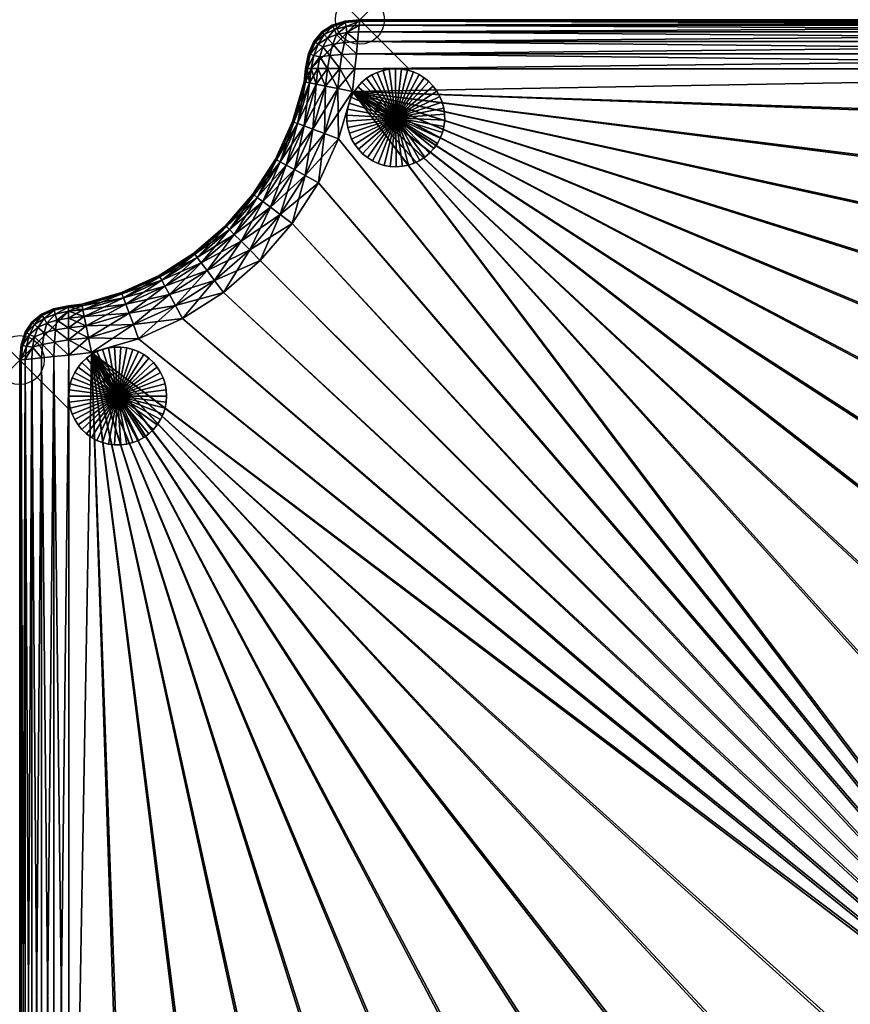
# Model space of a CAD drawing. Header units: inches. Extents: x -6.9 to 27, y -33.9 to 0.
# Tile 2 of 3: x -6.9 to 10, y -20.1 to 0. Entities that reach past the tile are written whole.
import ezdxf

# ---------------------------------------------------------------- set-up
doc = ezdxf.new("R2010")
doc.units = ezdxf.units.IN
doc.header["$MEASUREMENT"] = 0
doc.header["$PDMODE"] = 35
doc.header["$PDSIZE"] = 1
for name, color, linetype in [('A-FURN-3-NODE', 7, 'Continuous'), ('A-FURN-3-ST', 151, 'Continuous'), ('A-FURN-3-ST-LG', 252, 'Continuous')]:
    doc.layers.add(name, color=color, linetype=linetype)

msp = doc.modelspace()

# ---------------------------------------------------------------- linework, layer by layer
at = {"layer": 'A-FURN-3-NODE'}
for p in [(0, 0), (-6.943, -6.943)]:
    msp.add_point(p, dxfattribs=at)

# ---------------------------------------------------------------- meshes
at = {"layer": 'A-FURN-3-ST'}
mesh = msp.add_polyface(dxfattribs=at)
corners = [(25.963, -1, 15.326), (-0.102, -1, 15.326), (-0.152, -1.465, 15.326), (16.377, -23.269, 15.326), (-0.436, -2.429, 15.326), (-0.845, -3.325, 15.326), (-1.379, -4.158, 15.326), (-2.032, -4.912, 15.326), (-2.786, -5.564, 15.326), (-3.618, -6.098, 15.326), (-4.515, -6.507, 15.326), (-5.478, -6.791, 15.326), (-0.152, -1.465, 1.458), (-0.102, -1, 1.458), (25.963, -1, 1.458), (-0.436, -2.429, 1.458), (16.326, -23.32, 1.458), (-0.845, -3.325, 1.458), (-1.379, -4.158, 1.458), (-2.032, -4.912, 1.458), (-2.786, -5.564, 1.458), (-3.618, -6.098, 1.458), (-4.515, -6.507, 1.458), (-5.478, -6.791, 1.458), (-0.071, -0.694, 15.298), (-0.365, -0.707, 15.266), (-0.045, -0.444, 15.215), (-0.316, -0.462, 15.187), (-0.026, -0.25, 15.076), (-0.263, -0.264, 15.062), (0, 0, 14.326), (-0.309, -0.028, 14.326), (-0.298, -0.06, 14.617), (-0.003, -0.028, 14.631), (-0.283, -0.139, 14.863), (-0.011, -0.111, 14.881), (0, 0, 2.458), (-0.003, -0.028, 2.152), (-0.298, -0.06, 2.166), (-0.309, -0.028, 2.458), (-0.011, -0.111, 1.902), (-0.283, -0.139, 1.921), (-0.026, -0.25, 1.708), (-0.263, -0.264, 1.722), (-0.365, -0.707, 1.518), (-0.071, -0.694, 1.486), (-0.316, -0.462, 1.597), (-0.045, -0.444, 1.569), (25.975, -0.694, 15.298), (25.984, -0.444, 15.215), (25.991, -0.25, 15.076), (25.975, -0.694, 1.486), (25.984, -0.444, 1.569)]
mesh.append_faces([[corners[k] for k in face] for face in [(3, 2, 4), (3, 4, 5), (3, 5, 6), (3, 6, 7), (3, 7, 8), (3, 8, 9), (3, 9, 10), (3, 10, 11)]], dxfattribs={"vtx0": -1, "vtx2": -1})
mesh.append_faces([[corners[k] for k in face] for face in [(15, 12, 16), (17, 15, 16), (18, 17, 16), (19, 18, 16), (20, 19, 16), (21, 20, 16), (22, 21, 16), (23, 22, 16)]], dxfattribs={"vtx1": -1, "vtx2": -1})
mesh.append_faces([[corners[k] for k in face] for face in [(0, 1, 2), (12, 13, 14), (1, 24, 25), (24, 26, 27), (26, 28, 29), (30, 31, 32), (32, 33, 30), (33, 32, 34), (34, 35, 33), (35, 34, 29), (29, 28, 35), (36, 37, 38), (38, 39, 36), (37, 40, 41), (41, 38, 37), (40, 42, 43), (43, 41, 40), (44, 45, 13), (46, 47, 45), (43, 42, 47), (48, 24, 1), (49, 26, 24), (50, 28, 26), (30, 36, 39), (39, 31, 30), (14, 13, 45), (51, 45, 47), (52, 47, 42)]], dxfattribs={"vtx2": -1})
mesh = msp.add_polyface(dxfattribs=at)
corners = [(25.918, -2.337, 15.326), (25.963, -1, 15.326), (-0.152, -1.465, 15.326), (25.666, -4.684, 15.326), (25.249, -6.997, 15.326), (24.67, -9.267, 15.326), (23.933, -11.486, 15.326), (23.041, -13.647, 15.326), (21.998, -15.739, 15.326), (20.806, -17.756, 15.326), (19.47, -19.689, 15.326), (26, 0, 14.326), (26, 0, 2.458), (0, 0, 2.458), (0, 0, 14.326), (-0.152, -1.465, 1.458), (25.963, -1, 1.458), (25.913, -2.409, 1.458), (25.656, -4.755, 1.458), (25.234, -7.066, 1.458), (24.65, -9.335, 1.458), (23.908, -11.553, 1.458), (23.012, -13.711, 1.458), (21.964, -15.802, 1.458), (20.767, -17.816, 1.458), (19.427, -19.746, 1.458), (23.314, -13.783, 15.298), (24.216, -11.603, 15.298), (23.538, -13.895, 15.215), (24.447, -11.699, 15.215), (23.712, -13.982, 15.076), (-0.102, -1, 15.326), (25.975, -0.694, 15.298), (-0.071, -0.694, 15.298), (25.984, -0.444, 15.215), (-0.045, -0.444, 15.215), (25.991, -0.25, 15.076), (-0.003, -0.028, 14.631), (25.999, -0.028, 14.631), (-0.011, -0.111, 14.881), (25.996, -0.111, 14.881), (-0.026, -0.25, 15.076), (25.999, -0.028, 2.152), (-0.003, -0.028, 2.152), (25.996, -0.111, 1.902), (-0.011, -0.111, 1.902), (25.991, -0.25, 1.708), (-0.026, -0.25, 1.708), (-0.071, -0.694, 1.486), (25.975, -0.694, 1.486), (-0.045, -0.444, 1.569), (25.984, -0.444, 1.569), (24.198, -11.649, 1.486), (23.294, -13.828, 1.486), (24.436, -11.728, 1.569), (23.525, -13.924, 1.569)]
mesh.append_faces([[corners[k] for k in face] for face in [(15, 16, 17), (15, 17, 18), (15, 18, 19), (15, 19, 20), (15, 20, 21), (15, 21, 22), (15, 22, 23), (15, 23, 24), (15, 24, 25)]], dxfattribs={"vtx0": -1, "vtx2": -1})
mesh.append_faces([[corners[k] for k in face] for face in [(0, 1, 2), (3, 0, 2), (4, 3, 2), (5, 4, 2), (6, 5, 2), (7, 6, 2), (8, 7, 2), (9, 8, 2), (10, 9, 2)]], dxfattribs={"vtx1": -1, "vtx2": -1})
mesh.append_faces([[corners[k] for k in face] for face in [(11, 12, 13), (13, 14, 11), (6, 7, 26), (26, 27, 6), (27, 26, 28), (29, 28, 30), (31, 1, 32), (33, 32, 34), (35, 34, 36), (11, 14, 37), (37, 38, 11), (38, 37, 39), (39, 40, 38), (40, 39, 41), (41, 36, 40), (13, 12, 42), (42, 43, 13), (43, 42, 44), (44, 45, 43), (45, 44, 46), (46, 47, 45), (48, 49, 16), (50, 51, 49), (47, 46, 51), (22, 21, 52), (52, 53, 22), (54, 55, 53)]], dxfattribs={"vtx2": -1})
mesh = msp.add_polyface(dxfattribs=at)
corners = [(-0.661, -0.997, 15.215), (-0.614, -0.729, 15.187), (-0.817, -0.761, 15.062), (-0.753, -0.553, 15.02), (-0.567, -0.11, 14.326), (-0.777, -0.249, 14.326), (-0.764, -0.262, 14.562), (-0.764, -0.262, 2.222), (-0.777, -0.249, 2.458), (-0.567, -0.11, 2.458), (-1.107, -0.994, 14.326), (-1.079, -0.994, 14.631), (-1.016, -0.704, 14.617), (-1.047, -0.69, 14.326), (-0.911, -0.46, 14.594), (-0.937, -0.442, 14.326), (-0.939, -0.728, 14.863), (-0.849, -0.498, 14.826), (-0.727, -0.304, 14.77), (-0.996, -0.995, 14.881), (-0.664, -0.374, 14.951), (-1.107, -0.994, 2.458), (-1.047, -0.69, 2.458), (-1.016, -0.704, 2.166), (-1.079, -0.994, 2.152), (-0.939, -0.728, 1.921), (-0.996, -0.995, 1.902), (-0.817, -0.761, 1.722), (-0.937, -0.442, 2.458), (-0.911, -0.46, 2.189), (-0.849, -0.498, 1.958), (-0.753, -0.553, 1.763), (-0.727, -0.304, 2.013), (-0.664, -0.374, 1.833), (-0.614, -0.729, 1.597), (-0.661, -0.997, 1.569)]
mesh.append_faces([[corners[k] for k in face] for face in [(0, 1, 2), (3, 2, 1), (4, 5, 6), (7, 8, 9), (10, 11, 12), (12, 13, 10), (13, 12, 14), (14, 15, 13), (15, 14, 6), (6, 5, 15), (16, 12, 11), (12, 16, 17), (17, 14, 12), (14, 17, 18), (18, 6, 14), (2, 16, 19), (16, 2, 3), (3, 17, 16), (17, 3, 20), (20, 18, 17), (21, 22, 23), (23, 24, 21), (24, 23, 25), (26, 25, 27), (22, 28, 29), (29, 23, 22), (23, 29, 30), (30, 25, 23), (25, 30, 31), (31, 27, 25), (28, 8, 7), (7, 29, 28), (29, 7, 32), (32, 30, 29), (30, 32, 33), (33, 31, 30), (27, 34, 35), (34, 27, 31), (8, 5, 4), (21, 10, 13), (13, 22, 21), (22, 13, 15), (15, 28, 22), (28, 15, 5), (5, 8, 28)]], dxfattribs={"vtx2": -1})
mesh = msp.add_polyface(dxfattribs=at)
corners = [(-0.409, -0.998, 15.298), (-0.365, -0.707, 15.266), (-0.614, -0.729, 15.187), (-0.316, -0.462, 15.187), (-0.071, -0.694, 15.298), (-0.552, -0.499, 15.122), (-0.753, -0.553, 15.02), (-0.263, -0.264, 15.062), (-0.045, -0.444, 15.215), (-0.476, -0.305, 15.02), (-0.664, -0.374, 14.951), (-0.309, -0.028, 14.326), (-0.567, -0.11, 14.326), (-0.552, -0.138, 14.594), (-0.298, -0.06, 14.617), (-0.521, -0.203, 14.826), (-0.283, -0.139, 14.863), (-0.764, -0.262, 14.562), (-0.727, -0.304, 14.77), (-0.309, -0.028, 2.458), (-0.298, -0.06, 2.166), (-0.552, -0.138, 2.189), (-0.567, -0.11, 2.458), (-0.764, -0.262, 2.222), (-0.283, -0.139, 1.921), (-0.521, -0.203, 1.958), (-0.727, -0.304, 2.013), (-0.263, -0.264, 1.722), (-0.476, -0.305, 1.763), (-0.664, -0.374, 1.833), (-0.071, -0.694, 1.486), (-0.365, -0.707, 1.518), (-0.316, -0.462, 1.597), (-0.045, -0.444, 1.569), (-0.614, -0.729, 1.597), (-0.409, -0.998, 1.486), (-0.552, -0.499, 1.662), (-0.753, -0.553, 1.763), (-0.777, -0.249, 2.458)]
mesh.append_faces([[corners[k] for k in face] for face in [(0, 1, 2), (3, 1, 4), (1, 3, 5), (5, 2, 1), (2, 5, 6), (7, 3, 8), (3, 7, 9), (9, 5, 3), (5, 9, 10), (10, 6, 5), (11, 12, 13), (13, 14, 11), (14, 13, 15), (15, 16, 14), (16, 15, 9), (9, 7, 16), (17, 13, 12), (13, 17, 18), (18, 15, 13), (15, 18, 10), (10, 9, 15), (19, 20, 21), (21, 22, 19), (22, 21, 23), (20, 24, 25), (25, 21, 20), (21, 25, 26), (26, 23, 21), (24, 27, 28), (28, 25, 24), (25, 28, 29), (29, 26, 25), (30, 31, 32), (33, 32, 27), (34, 31, 35), (31, 34, 36), (36, 32, 31), (32, 36, 28), (28, 27, 32), (37, 36, 34), (36, 37, 29), (29, 28, 36), (11, 19, 22), (22, 12, 11), (12, 22, 38)]], dxfattribs={"vtx2": -1})
mesh = msp.add_polyface(dxfattribs=at)
corners = [(-1.107, -0.994, 14.326), (-1.107, -0.994, 2.458), (-1.137, -1.269, 2.458), (-1.137, -1.269, 14.326), (-1.375, -2.078, 2.458), (-0.365, -0.707, 15.266), (-0.409, -0.998, 15.298), (-0.102, -1, 15.326), (-0.614, -0.729, 15.187), (-0.661, -0.997, 15.215), (-0.817, -0.761, 15.062), (-0.856, -0.996, 15.076), (-1.079, -0.994, 14.631), (-0.996, -0.995, 14.881), (-0.939, -0.728, 14.863), (-0.939, -0.728, 1.921), (-0.996, -0.995, 1.902), (-1.079, -0.994, 2.152), (-0.817, -0.761, 1.722), (-0.856, -0.996, 1.708), (-0.102, -1, 1.458), (-0.409, -0.998, 1.486), (-0.365, -0.707, 1.518), (-0.661, -0.997, 1.569), (-0.614, -0.729, 1.597), (-0.152, -1.465, 15.326), (-0.453, -1.405, 15.298), (-0.699, -1.356, 15.215), (-0.891, -1.318, 15.076), (-0.958, -2.234, 15.215), (-1.11, -1.274, 14.631), (-1.028, -1.29, 14.881), (-1.11, -1.274, 2.152), (-1.028, -1.29, 1.902), (-0.891, -1.318, 1.708), (-1.349, -2.088, 14.631), (-1.271, -2.117, 14.881), (-1.14, -2.166, 15.076), (-1.349, -2.088, 2.152), (-1.271, -2.117, 1.902), (-1.14, -2.166, 1.708), (-0.699, -1.356, 1.569), (-0.152, -1.465, 1.458), (-0.453, -1.405, 1.486)]
mesh.append_faces([[corners[k] for k in face] for face in [(0, 1, 2), (2, 3, 0), (3, 2, 4), (5, 6, 7), (8, 9, 6), (10, 11, 9), (12, 13, 14), (13, 11, 10), (15, 16, 17), (18, 19, 16), (20, 21, 22), (21, 23, 24), (23, 19, 18), (25, 7, 6), (6, 26, 25), (26, 6, 9), (9, 27, 26), (27, 9, 11), (11, 28, 27), (29, 27, 28), (0, 3, 30), (30, 12, 0), (12, 30, 31), (31, 13, 12), (13, 31, 28), (28, 11, 13), (2, 1, 17), (17, 32, 2), (32, 17, 16), (16, 33, 32), (33, 16, 19), (19, 34, 33), (35, 30, 3), (36, 31, 30), (37, 28, 31), (4, 2, 32), (38, 32, 33), (39, 33, 34), (40, 34, 41), (20, 42, 43), (43, 21, 20), (21, 43, 41), (41, 23, 21), (23, 41, 34), (34, 19, 23)]], dxfattribs={"vtx2": -1})
mesh = msp.add_polyface(dxfattribs=at)
corners = [(-1.375, -2.078, 2.458), (-1.375, -2.078, 14.326), (-1.137, -1.269, 14.326), (-1.725, -2.845, 2.458), (-0.436, -2.429, 15.326), (-0.152, -1.465, 15.326), (-0.453, -1.405, 15.298), (-0.723, -2.322, 15.298), (-0.699, -1.356, 15.215), (-0.958, -2.234, 15.215), (-0.891, -1.318, 15.076), (-1.14, -2.166, 15.076), (-0.845, -3.325, 15.326), (-1.114, -3.178, 15.298), (-1.334, -3.058, 15.215), (-1.505, -2.965, 15.076), (-1.379, -4.158, 15.326), (-1.624, -3.974, 15.298), (-1.349, -2.088, 14.631), (-1.11, -1.274, 14.631), (-1.271, -2.117, 14.881), (-1.028, -1.29, 14.881), (-1.11, -1.274, 2.152), (-1.349, -2.088, 2.152), (-1.028, -1.29, 1.902), (-1.271, -2.117, 1.902), (-0.891, -1.318, 1.708), (-1.14, -2.166, 1.708), (-1.701, -2.858, 14.631), (-1.627, -2.898, 14.881), (-1.701, -2.858, 2.152), (-1.627, -2.898, 1.902), (-1.505, -2.965, 1.708), (-0.845, -3.325, 1.458), (-1.379, -4.158, 1.458), (-1.624, -3.974, 1.486), (-1.114, -3.178, 1.486), (-1.825, -3.824, 1.569), (-1.334, -3.058, 1.569), (-0.436, -2.429, 1.458), (-0.723, -2.322, 1.486), (-0.958, -2.234, 1.569), (-0.152, -1.465, 1.458), (-0.453, -1.405, 1.486), (-0.699, -1.356, 1.569)]
mesh.append_faces([[corners[k] for k in face] for face in [(0, 1, 2), (1, 0, 3), (4, 5, 6), (6, 7, 4), (7, 6, 8), (8, 9, 7), (10, 11, 9), (12, 4, 7), (7, 13, 12), (13, 7, 9), (9, 14, 13), (14, 9, 11), (11, 15, 14), (16, 12, 13), (13, 17, 16), (17, 13, 14), (2, 1, 18), (19, 18, 20), (21, 20, 11), (22, 23, 0), (24, 25, 23), (26, 27, 25), (28, 18, 1), (29, 20, 18), (20, 29, 15), (15, 11, 20), (3, 0, 23), (30, 23, 25), (31, 25, 27), (27, 32, 31), (33, 34, 35), (35, 36, 33), (37, 38, 36), (39, 33, 36), (36, 40, 39), (40, 36, 38), (38, 41, 40), (41, 38, 32), (32, 27, 41), (42, 39, 40), (40, 43, 42), (43, 40, 41), (41, 44, 43), (44, 41, 27)]], dxfattribs={"vtx2": -1})
mesh = msp.add_polyface(dxfattribs=at)
corners = [(17.992, -21.53, 15.326), (19.47, -19.689, 15.326), (-0.152, -1.465, 15.326), (16.377, -23.269, 15.326), (14.641, -24.889, 15.326), (-5.478, -6.791, 15.326), (12.803, -26.37, 15.326), (10.873, -27.711, 15.326), (8.858, -28.907, 15.326), (6.768, -29.955, 15.326), (4.609, -30.852, 15.326), (2.392, -31.594, 15.326), (13.373, -27.192, 2.458), (13.373, -27.192, 14.326), (11.382, -28.571, 14.326), (-0.152, -1.465, 1.458), (19.427, -19.746, 1.458), (17.945, -21.584, 1.458), (16.326, -23.32, 1.458), (-5.478, -6.791, 1.458), (14.586, -24.936, 1.458), (12.746, -26.413, 1.458), (10.813, -27.749, 1.458), (8.796, -28.941, 1.458), (6.703, -29.985, 1.458), (4.543, -30.877, 1.458), (2.323, -31.614, 1.458), (11.029, -27.974, 15.298), (12.977, -26.621, 15.298), (11.156, -28.189, 15.215), (13.12, -26.827, 15.215), (11.255, -28.356, 15.076), (13.23, -26.987, 15.076), (14.832, -25.127, 15.298), (13.357, -27.169, 14.631), (11.368, -28.547, 14.631), (13.309, -27.101, 14.881), (11.326, -28.476, 14.881), (11.367, -28.548, 2.152), (13.355, -27.171, 2.152), (11.319, -28.48, 1.902), (13.303, -27.106, 1.902), (11.24, -28.366, 1.708), (13.216, -26.997, 1.708), (14.794, -25.159, 1.486), (12.937, -26.651, 1.486), (14.965, -25.342, 1.569), (13.094, -26.846, 1.569), (10.987, -28, 1.486), (11.129, -28.206, 1.569)]
mesh.append_faces([[corners[k] for k in face] for face in [(15, 16, 17), (15, 17, 18), (19, 18, 20), (19, 20, 21), (19, 21, 22), (19, 22, 23), (19, 23, 24), (19, 24, 25), (19, 25, 26)]], dxfattribs={"vtx0": -1, "vtx2": -1})
mesh.append_faces([[corners[k] for k in face] for face in [(0, 1, 2), (3, 0, 2), (4, 3, 5), (6, 4, 5), (7, 6, 5), (8, 7, 5), (9, 8, 5), (10, 9, 5), (11, 10, 5)]], dxfattribs={"vtx1": -1, "vtx2": -1})
mesh.append_faces([[corners[k] for k in face] for face in [(12, 13, 14), (6, 7, 27), (27, 28, 6), (28, 27, 29), (29, 30, 28), (30, 29, 31), (31, 32, 30), (4, 6, 28), (33, 28, 30), (14, 13, 34), (35, 34, 36), (36, 37, 35), (37, 36, 32), (32, 31, 37), (38, 39, 12), (39, 38, 40), (40, 41, 39), (41, 40, 42), (42, 43, 41), (44, 45, 21), (46, 47, 45), (22, 21, 45), (45, 48, 22), (48, 45, 47), (47, 49, 48), (49, 47, 43), (43, 42, 49)]], dxfattribs={"vtx2": -1})
mesh = msp.add_polyface(dxfattribs=at)
corners = [(-2.182, -3.557, 14.326), (-2.182, -3.557, 2.458), (-2.741, -4.203, 2.458), (-2.741, -4.203, 14.326), (-1.725, -2.845, 14.326), (-1.725, -2.845, 2.458), (-1.375, -2.078, 14.326), (-1.334, -3.058, 15.215), (-1.825, -3.824, 15.215), (-1.624, -3.974, 15.298), (-1.505, -2.965, 15.076), (-1.981, -3.707, 15.076), (-2.248, -4.695, 15.298), (-2.426, -4.518, 15.215), (-2.564, -4.38, 15.076), (-2.721, -4.222, 14.631), (-2.16, -3.574, 14.631), (-2.662, -4.281, 14.881), (-2.093, -3.624, 14.881), (-2.16, -3.574, 2.152), (-2.721, -4.222, 2.152), (-2.093, -3.624, 1.902), (-2.662, -4.281, 1.902), (-1.981, -3.707, 1.708), (-2.564, -4.38, 1.708), (-1.701, -2.858, 14.631), (-1.627, -2.898, 14.881), (-1.701, -2.858, 2.152), (-1.627, -2.898, 1.902), (-1.505, -2.965, 1.708), (-1.349, -2.088, 14.631), (-1.349, -2.088, 2.152), (-1.271, -2.117, 1.902), (-2.426, -4.518, 1.569), (-1.825, -3.824, 1.569), (-1.624, -3.974, 1.486), (-1.114, -3.178, 1.486), (-1.334, -3.058, 1.569)]
mesh.append_faces([[corners[k] for k in face] for face in [(0, 1, 2), (2, 3, 0), (4, 5, 1), (1, 0, 4), (5, 4, 6), (7, 8, 9), (8, 7, 10), (10, 11, 8), (12, 9, 8), (13, 8, 11), (11, 14, 13), (0, 3, 15), (15, 16, 0), (16, 15, 17), (17, 18, 16), (18, 17, 14), (14, 11, 18), (2, 1, 19), (19, 20, 2), (20, 19, 21), (21, 22, 20), (22, 21, 23), (23, 24, 22), (4, 0, 16), (16, 25, 4), (25, 16, 18), (18, 26, 25), (26, 18, 11), (11, 10, 26), (1, 5, 27), (27, 19, 1), (19, 27, 28), (28, 21, 19), (21, 28, 29), (29, 23, 21), (6, 4, 25), (30, 25, 26), (31, 27, 5), (32, 28, 27), (33, 34, 35), (34, 33, 24), (24, 23, 34), (36, 35, 34), (37, 34, 23), (23, 29, 37)]], dxfattribs={"vtx2": -1})
mesh = msp.add_polyface(dxfattribs=at)
corners = [(-2.741, -4.203, 14.326), (-2.741, -4.203, 2.458), (-3.386, -4.761, 2.458), (-3.386, -4.761, 14.326), (-2.032, -4.912, 15.326), (-1.379, -4.158, 15.326), (-1.624, -3.974, 15.298), (-2.248, -4.695, 15.298), (-1.825, -3.824, 15.215), (-2.426, -4.518, 15.215), (-2.786, -5.564, 15.326), (-2.969, -5.319, 15.298), (-3.119, -5.118, 15.215), (-2.564, -4.38, 15.076), (-3.236, -4.962, 15.076), (-3.618, -6.098, 15.326), (-3.765, -5.829, 15.298), (-3.885, -5.609, 15.215), (-4.045, -5.316, 14.881), (-3.319, -4.85, 14.881), (-3.369, -4.784, 14.631), (-3.978, -5.438, 15.076), (-4.045, -5.316, 1.902), (-3.319, -4.85, 1.902), (-3.236, -4.962, 1.708), (-2.721, -4.222, 14.631), (-2.662, -4.281, 14.881), (-2.721, -4.222, 2.152), (-3.369, -4.784, 2.152), (-2.662, -4.281, 1.902), (-2.564, -4.38, 1.708), (-2.786, -5.564, 1.458), (-3.618, -6.098, 1.458), (-3.765, -5.829, 1.486), (-2.969, -5.319, 1.486), (-3.885, -5.609, 1.569), (-3.119, -5.118, 1.569), (-3.978, -5.438, 1.708), (-2.032, -4.912, 1.458), (-2.248, -4.695, 1.486), (-2.426, -4.518, 1.569), (-1.379, -4.158, 1.458), (-1.624, -3.974, 1.486)]
mesh.append_faces([[corners[k] for k in face] for face in [(0, 1, 2), (2, 3, 0), (4, 5, 6), (6, 7, 4), (8, 9, 7), (10, 4, 7), (7, 11, 10), (11, 7, 9), (9, 12, 11), (12, 9, 13), (13, 14, 12), (15, 10, 11), (11, 16, 15), (16, 11, 12), (17, 12, 14), (18, 19, 20), (21, 14, 19), (22, 23, 24), (0, 3, 20), (20, 25, 0), (25, 20, 19), (19, 26, 25), (26, 19, 14), (14, 13, 26), (2, 1, 27), (27, 28, 2), (28, 27, 29), (29, 23, 28), (23, 29, 30), (30, 24, 23), (31, 32, 33), (33, 34, 31), (34, 33, 35), (35, 36, 34), (37, 24, 36), (38, 31, 34), (34, 39, 38), (39, 34, 36), (36, 40, 39), (40, 36, 24), (24, 30, 40), (41, 38, 39), (39, 42, 41), (42, 39, 40)]], dxfattribs={"vtx2": -1})
mesh = msp.add_polyface(dxfattribs=at)
corners = [(-4.865, -5.568, 14.326), (-4.865, -5.568, 2.458), (-5.675, -5.806, 2.458), (-4.098, -5.218, 14.326), (-4.098, -5.218, 2.458), (-3.386, -4.761, 14.326), (-3.386, -4.761, 2.458), (-3.119, -5.118, 15.215), (-3.885, -5.609, 15.215), (-3.765, -5.829, 15.298), (-3.236, -4.962, 15.076), (-3.978, -5.438, 15.076), (-4.622, -6.22, 15.298), (-4.709, -5.986, 15.215), (-4.778, -5.803, 15.076), (-5.588, -6.244, 15.215), (-5.669, -5.834, 14.631), (-4.855, -5.594, 14.631), (-5.653, -5.916, 14.881), (-4.826, -5.673, 14.881), (-5.626, -6.053, 15.076), (-4.855, -5.594, 2.152), (-5.669, -5.834, 2.152), (-4.826, -5.673, 1.902), (-5.653, -5.916, 1.902), (-4.778, -5.803, 1.708), (-4.085, -5.243, 14.631), (-4.045, -5.316, 14.881), (-4.085, -5.243, 2.152), (-4.045, -5.316, 1.902), (-3.978, -5.438, 1.708), (-3.369, -4.784, 14.631), (-3.319, -4.85, 14.881), (-3.369, -4.784, 2.152), (-3.319, -4.85, 1.902), (-3.236, -4.962, 1.708), (-5.626, -6.053, 1.708), (-4.709, -5.986, 1.569), (-3.765, -5.829, 1.486), (-4.622, -6.22, 1.486), (-3.885, -5.609, 1.569), (-3.119, -5.118, 1.569)]
mesh.append_faces([[corners[k] for k in face] for face in [(0, 1, 2), (3, 4, 1), (1, 0, 3), (5, 6, 4), (4, 3, 5), (7, 8, 9), (10, 11, 8), (12, 9, 8), (8, 13, 12), (13, 8, 11), (11, 14, 13), (15, 13, 14), (16, 17, 0), (18, 19, 17), (20, 14, 19), (2, 1, 21), (22, 21, 23), (24, 23, 25), (3, 0, 17), (17, 26, 3), (26, 17, 19), (19, 27, 26), (27, 19, 14), (14, 11, 27), (1, 4, 28), (28, 21, 1), (21, 28, 29), (29, 23, 21), (23, 29, 30), (30, 25, 23), (5, 3, 26), (26, 31, 5), (31, 26, 27), (32, 27, 11), (4, 6, 33), (33, 28, 4), (28, 33, 34), (34, 29, 28), (35, 30, 29), (36, 25, 37), (38, 39, 37), (37, 40, 38), (40, 37, 25), (25, 30, 40), (41, 40, 30)]], dxfattribs={"vtx2": -1})
mesh = msp.add_polyface(dxfattribs=at)
corners = [(-5.675, -5.806, 14.326), (-5.675, -5.806, 2.458), (-5.949, -5.836, 2.458), (-5.949, -5.836, 14.326), (-4.865, -5.568, 14.326), (-6.253, -5.897, 14.326), (-6.239, -5.928, 14.617), (-5.949, -5.864, 14.631), (-6.216, -6.004, 14.863), (-5.948, -5.948, 14.881), (-6.183, -6.127, 15.062), (-6.501, -6.007, 14.326), (-6.483, -6.033, 14.594), (-6.446, -6.094, 14.826), (-5.949, -5.864, 2.152), (-6.239, -5.928, 2.166), (-6.253, -5.897, 2.458), (-6.483, -6.033, 2.189), (-6.501, -6.007, 2.458), (-5.948, -5.948, 1.902), (-6.216, -6.004, 1.921), (-6.446, -6.094, 1.958), (-6.183, -6.127, 1.722), (-4.778, -5.803, 15.076), (-5.626, -6.053, 15.076), (-5.588, -6.244, 15.215), (-5.669, -5.834, 14.631), (-5.653, -5.916, 14.881), (-5.948, -6.087, 15.076), (-5.669, -5.834, 2.152), (-5.653, -5.916, 1.902), (-5.626, -6.053, 1.708), (-5.948, -6.087, 1.708), (-4.855, -5.594, 14.631), (-4.826, -5.673, 14.881), (-4.855, -5.594, 2.152), (-4.826, -5.673, 1.902), (-4.778, -5.803, 1.708)]
mesh.append_faces([[corners[k] for k in face] for face in [(0, 1, 2), (2, 3, 0), (1, 0, 4), (3, 5, 6), (6, 7, 3), (7, 6, 8), (8, 9, 7), (9, 8, 10), (5, 11, 12), (12, 6, 5), (6, 12, 13), (13, 8, 6), (2, 14, 15), (15, 16, 2), (16, 15, 17), (17, 18, 16), (14, 19, 20), (20, 15, 14), (15, 20, 21), (21, 17, 15), (22, 20, 19), (23, 24, 25), (0, 3, 7), (7, 26, 0), (26, 7, 9), (9, 27, 26), (27, 9, 28), (28, 24, 27), (2, 1, 29), (29, 14, 2), (14, 29, 30), (30, 19, 14), (19, 30, 31), (31, 32, 19), (3, 2, 16), (16, 5, 3), (5, 16, 18), (18, 11, 5), (4, 0, 26), (33, 26, 27), (34, 27, 24), (35, 29, 1), (36, 30, 29), (37, 31, 30)]], dxfattribs={"vtx2": -1})
mesh = msp.add_polyface(dxfattribs=at)
corners = [(-6.481, -6.627, 15.187), (-6.445, -6.391, 15.122), (-6.638, -6.467, 15.02), (-6.68, -6.68, 15.062), (-6.57, -6.279, 14.951), (-6.916, -6.635, 14.326), (-6.883, -6.645, 14.617), (-6.805, -6.391, 14.594), (-6.833, -6.376, 14.326), (-6.681, -6.179, 14.562), (-6.695, -6.167, 14.326), (-6.805, -6.66, 14.863), (-6.74, -6.422, 14.826), (-6.639, -6.216, 14.77), (-6.916, -6.635, 2.458), (-6.833, -6.376, 2.458), (-6.805, -6.391, 2.189), (-6.883, -6.645, 2.166), (-6.74, -6.422, 1.958), (-6.805, -6.66, 1.921), (-6.638, -6.467, 1.763), (-6.695, -6.167, 2.458), (-6.681, -6.179, 2.222), (-6.639, -6.216, 2.013), (-6.57, -6.279, 1.833), (-6.501, -6.007, 14.326), (-6.483, -6.033, 14.594), (-6.446, -6.094, 14.826), (-6.39, -6.19, 15.02), (-6.501, -6.007, 2.458), (-6.483, -6.033, 2.189), (-6.446, -6.094, 1.958), (-6.481, -6.627, 1.597), (-6.68, -6.68, 1.722), (-6.445, -6.391, 1.662)]
mesh.append_faces([[corners[k] for k in face] for face in [(0, 1, 2), (2, 3, 0), (4, 2, 1), (5, 6, 7), (7, 8, 5), (8, 7, 9), (9, 10, 8), (6, 11, 12), (12, 7, 6), (7, 12, 13), (13, 9, 7), (2, 12, 11), (12, 2, 4), (4, 13, 12), (14, 15, 16), (16, 17, 14), (17, 16, 18), (18, 19, 17), (19, 18, 20), (15, 21, 22), (22, 16, 15), (16, 22, 23), (23, 18, 16), (18, 23, 24), (24, 20, 18), (25, 10, 9), (9, 26, 25), (26, 9, 13), (13, 27, 26), (27, 13, 4), (4, 28, 27), (29, 30, 22), (22, 21, 29), (30, 31, 23), (23, 22, 30), (24, 23, 31), (32, 33, 20), (20, 34, 32), (34, 20, 24), (14, 5, 8), (8, 15, 14), (15, 8, 10), (10, 21, 15), (25, 29, 21), (21, 10, 25)]], dxfattribs={"vtx2": -1})
mesh = msp.add_polyface(dxfattribs=at)
corners = [(-5.945, -6.534, 15.298), (-5.947, -6.283, 15.215), (-6.214, -6.33, 15.187), (-6.236, -6.578, 15.266), (-6.445, -6.391, 15.122), (-6.481, -6.627, 15.187), (-5.948, -6.087, 15.076), (-6.183, -6.127, 15.062), (-6.39, -6.19, 15.02), (-6.57, -6.279, 14.951), (-5.948, -5.948, 14.881), (-6.216, -6.004, 14.863), (-6.446, -6.094, 14.826), (-5.948, -5.948, 1.902), (-5.948, -6.087, 1.708), (-6.183, -6.127, 1.722), (-6.216, -6.004, 1.921), (-6.39, -6.19, 1.763), (-6.446, -6.094, 1.958), (-6.57, -6.279, 1.833), (-5.945, -6.534, 1.486), (-6.236, -6.578, 1.518), (-6.214, -6.33, 1.597), (-5.947, -6.283, 1.569), (-6.481, -6.627, 1.597), (-6.445, -6.391, 1.662), (-4.515, -6.507, 15.326), (-3.618, -6.098, 15.326), (-3.765, -5.829, 15.298), (-4.622, -6.22, 15.298), (-5.478, -6.791, 15.326), (-5.538, -6.49, 15.298), (-4.709, -5.986, 15.215), (-5.588, -6.244, 15.215), (-5.626, -6.053, 15.076), (-5.538, -6.49, 1.486), (-5.588, -6.244, 1.569), (-5.626, -6.053, 1.708), (-4.622, -6.22, 1.486), (-4.515, -6.507, 1.458), (-4.709, -5.986, 1.569), (-3.618, -6.098, 1.458), (-3.765, -5.829, 1.486)]
mesh.append_faces([[corners[k] for k in face] for face in [(0, 1, 2), (2, 3, 0), (3, 2, 4), (4, 5, 3), (1, 6, 7), (7, 2, 1), (2, 7, 8), (8, 4, 2), (4, 8, 9), (7, 6, 10), (11, 12, 8), (8, 7, 11), (13, 14, 15), (16, 15, 17), (17, 18, 16), (18, 17, 19), (20, 21, 22), (22, 23, 20), (23, 22, 15), (15, 14, 23), (21, 24, 25), (25, 22, 21), (22, 25, 17), (17, 15, 22), (19, 17, 25), (26, 27, 28), (28, 29, 26), (30, 26, 29), (29, 31, 30), (31, 29, 32), (32, 33, 31), (0, 31, 33), (33, 1, 0), (1, 33, 34), (34, 6, 1), (35, 20, 23), (23, 36, 35), (36, 23, 14), (14, 37, 36), (35, 38, 39), (38, 35, 36), (36, 40, 38), (40, 36, 37), (41, 39, 38), (38, 42, 41)]], dxfattribs={"vtx2": -1})
mesh = msp.add_polyface(dxfattribs=at)
corners = [(-5.943, -6.841, 15.326), (-5.943, -32.907, 15.326), (-5.478, -6.791, 15.326), (-5.943, -6.841, 1.458), (-5.478, -6.791, 1.458), (-5.943, -32.907, 1.458), (-5.945, -6.534, 15.298), (-6.236, -6.578, 15.266), (-6.249, -6.872, 15.298), (-6.481, -6.627, 15.187), (-6.499, -6.898, 15.215), (-6.68, -6.68, 15.062), (-6.693, -6.918, 15.076), (-6.943, -6.943, 14.326), (-6.916, -6.941, 14.631), (-6.883, -6.645, 14.617), (-6.916, -6.635, 14.326), (-6.832, -6.932, 14.881), (-6.805, -6.66, 14.863), (-6.638, -6.467, 15.02), (-6.943, -6.943, 2.458), (-6.916, -6.635, 2.458), (-6.883, -6.645, 2.166), (-6.916, -6.941, 2.152), (-6.805, -6.66, 1.921), (-6.832, -6.932, 1.902), (-6.68, -6.68, 1.722), (-6.693, -6.918, 1.708), (-6.638, -6.467, 1.763), (-6.249, -6.872, 1.486), (-6.236, -6.578, 1.518), (-5.945, -6.534, 1.486), (-6.499, -6.898, 1.569), (-6.481, -6.627, 1.597), (-6.249, -32.918, 15.298), (-6.499, -32.927, 15.215), (-5.538, -6.49, 15.298), (-6.832, -32.939, 14.881), (-6.693, -32.934, 15.076), (-6.916, -32.942, 2.152), (-6.832, -32.939, 1.902), (-5.538, -6.49, 1.486), (-4.515, -6.507, 1.458), (-6.249, -32.918, 1.486), (-6.499, -32.927, 1.569), (-6.693, -32.934, 1.708)]
mesh.append_faces([[corners[k] for k in face] for face in [(0, 1, 2), (3, 4, 5)]], dxfattribs={"vtx1": -1})
mesh.append_faces([[corners[k] for k in face] for face in [(0, 6, 7), (7, 8, 0), (8, 7, 9), (9, 10, 8), (10, 9, 11), (11, 12, 10), (13, 14, 15), (15, 16, 13), (14, 17, 18), (18, 15, 14), (17, 12, 11), (11, 18, 17), (18, 11, 19), (20, 21, 22), (22, 23, 20), (23, 22, 24), (24, 25, 23), (25, 24, 26), (26, 27, 25), (28, 26, 24), (3, 29, 30), (30, 31, 3), (29, 32, 33), (33, 30, 29), (32, 27, 26), (26, 33, 32), (1, 0, 8), (34, 8, 10), (35, 10, 12), (0, 2, 36), (36, 6, 0), (37, 17, 14), (38, 12, 17), (20, 13, 16), (16, 21, 20), (39, 23, 25), (40, 25, 27), (4, 3, 31), (31, 41, 4), (42, 4, 41), (43, 29, 3), (44, 32, 29), (45, 27, 32)]], dxfattribs={"vtx2": -1})
mesh = msp.add_polyface(dxfattribs=at)
corners = [(0.123, -32.177, 15.326), (2.392, -31.594, 15.326), (-5.478, -6.791, 15.326), (-2.189, -32.599, 15.326), (-4.535, -32.856, 15.326), (-5.943, -32.907, 15.326), (-6.943, -6.943, 14.326), (-6.943, -6.943, 2.458), (-6.943, -32.943, 2.458), (-6.943, -32.943, 14.326), (-5.478, -6.791, 1.458), (2.323, -31.614, 1.458), (0.053, -32.193, 1.458), (-2.26, -32.609, 1.458), (-4.607, -32.861, 1.458), (-5.943, -32.907, 1.458), (-6.249, -32.918, 15.298), (-6.235, -33.209, 15.266), (-6.499, -32.927, 15.215), (-6.693, -32.934, 15.076), (-6.679, -33.17, 15.062), (-6.235, -33.209, 1.518), (-6.249, -32.918, 1.486), (-6.679, -33.17, 1.722), (-6.693, -32.934, 1.708), (-6.499, -32.927, 1.569), (-6.249, -6.872, 15.298), (-6.499, -6.898, 15.215), (-6.693, -6.918, 15.076), (-5.944, -33.212, 15.298), (-4.524, -33.161, 15.298), (-2.156, -32.903, 15.298), (0.177, -32.478, 15.298), (-2.129, -33.152, 15.215), (0.222, -32.724, 15.215), (-2.108, -33.345, 15.076), (0.257, -32.915, 15.076), (-6.916, -32.942, 14.631), (-6.916, -6.941, 14.631), (-6.832, -32.939, 14.881), (-6.832, -6.932, 14.881), (-6.916, -6.941, 2.152), (-6.916, -32.942, 2.152), (-6.832, -6.932, 1.902), (-6.832, -32.939, 1.902), (-6.693, -6.918, 1.708), (0.129, -32.489, 1.486), (-2.205, -32.91, 1.486), (0.191, -32.731, 1.569), (-2.16, -33.156, 1.569), (0.239, -32.919, 1.708), (-4.574, -33.165, 1.486), (-5.943, -6.841, 1.458), (-6.249, -6.872, 1.486), (-6.499, -6.898, 1.569)]
mesh.append_faces([[corners[k] for k in face] for face in [(10, 11, 12), (10, 12, 13), (10, 13, 14), (10, 14, 15)]], dxfattribs={"vtx0": -1, "vtx2": -1})
mesh.append_faces([[corners[k] for k in face] for face in [(0, 1, 2), (3, 0, 2), (4, 3, 2), (5, 4, 2)]], dxfattribs={"vtx1": -1, "vtx2": -1})
mesh.append_faces([[corners[k] for k in face] for face in [(6, 7, 8), (8, 9, 6), (5, 16, 17), (18, 19, 20), (21, 22, 15), (23, 24, 25), (26, 16, 5), (27, 18, 16), (28, 19, 18), (4, 5, 29), (3, 4, 30), (30, 31, 3), (0, 3, 31), (31, 32, 0), (32, 31, 33), (33, 34, 32), (35, 36, 34), (6, 9, 37), (37, 38, 6), (38, 37, 39), (40, 39, 19), (8, 7, 41), (41, 42, 8), (43, 44, 42), (45, 24, 44), (13, 12, 46), (46, 47, 13), (47, 46, 48), (48, 49, 47), (49, 48, 50), (14, 13, 47), (47, 51, 14), (15, 14, 51), (52, 15, 22), (53, 22, 25), (54, 25, 24)]], dxfattribs={"vtx2": -1})
at = {"layer": 'A-FURN-3-ST-LG', "color": 251, "true_color": 0x565656}
mesh = msp.add_polyface(dxfattribs=at)
corners = [(0.733, -2, 1.5), (0.743, -3, 1.5), (0.868, -2.991, 1.5), (0.991, -2.966, 1.5), (1.11, -2.926, 1.5), (1.223, -2.871, 1.5), (1.328, -2.803, 1.5), (1.424, -2.722, 1.5), (1.51, -2.63, 1.5), (1.582, -2.528, 1.5), (1.642, -2.417, 1.5), (1.687, -2.3, 1.5), (1.717, -2.178, 1.5), (1.732, -2.053, 1.5), (1.73, -1.928, 1.5), (1.714, -1.803, 1.5), (1.681, -1.682, 1.5), (1.634, -1.566, 1.5), (1.572, -1.456, 1.5), (1.498, -1.355, 1.5), (1.411, -1.264, 1.5), (1.313, -1.185, 1.5), (1.207, -1.119, 1.5), (1.092, -1.067, 1.5), (0.973, -1.029, 1.5), (0.849, -1.007, 1.5), (0.724, -1, 1.5), (0.598, -1.009, 1.5), (0.475, -1.034, 1.5), (0.356, -1.074, 1.5), (0.243, -1.128, 1.5), (0.138, -1.196, 1.5), (0.042, -1.277, 1.5), (-0.043, -1.37, 1.5), (-0.116, -1.472, 1.5), (-0.176, -1.583, 1.5), (-0.221, -1.7, 1.5), (-0.251, -1.822, 1.5), (-0.265, -1.946, 1.5), (-0.264, -2.072, 1.5), (-0.247, -2.196, 1.5), (-0.215, -2.318, 1.5), (-0.168, -2.434, 1.5), (-0.106, -2.544, 1.5), (-0.031, -2.644, 1.5), (0.055, -2.735, 1.5), (0.153, -2.814, 1.5), (0.26, -2.881, 1.5), (0.374, -2.933, 1.5), (0.494, -2.971, 1.5), (0.617, -2.993, 1.5), (0.743, -3, 0), (0.868, -2.991, 0), (0.991, -2.966, 0), (1.11, -2.926, 0), (1.223, -2.871, 0), (1.328, -2.803, 0), (1.424, -2.722, 0), (1.51, -2.63, 0), (1.582, -2.528, 0), (1.642, -2.417, 0), (1.687, -2.3, 0), (1.717, -2.178, 0), (1.732, -2.053, 0), (1.73, -1.928, 0), (1.714, -1.803, 0), (1.681, -1.682, 0), (1.634, -1.566, 0), (1.572, -1.456, 0), (1.498, -1.355, 0), (1.411, -1.264, 0), (1.313, -1.185, 0), (1.207, -1.119, 0), (1.092, -1.067, 0), (0.973, -1.029, 0), (0.849, -1.007, 0), (0.724, -1, 0), (0.598, -1.009, 0), (0.475, -1.034, 0), (0.356, -1.074, 0), (0.243, -1.128, 0), (0.138, -1.196, 0), (0.042, -1.277, 0), (-0.043, -1.37, 0), (-0.116, -1.472, 0), (-0.176, -1.583, 0), (-0.221, -1.7, 0), (-0.251, -1.822, 0), (-0.265, -1.946, 0), (-0.264, -2.072, 0), (-0.247, -2.196, 0), (-0.215, -2.318, 0), (-0.168, -2.434, 0), (-0.106, -2.544, 0), (-0.031, -2.644, 0), (0.055, -2.735, 0), (0.153, -2.814, 0), (0.26, -2.881, 0), (0.374, -2.933, 0), (0.494, -2.971, 0), (0.617, -2.993, 0), (0.733, -2, 0)]
mesh.append_faces([[corners[k] for k in face] for face in [(51, 52, 1), (52, 53, 2), (53, 54, 3), (54, 55, 4), (55, 56, 5), (56, 57, 6), (57, 58, 7), (58, 59, 8), (59, 60, 9), (60, 61, 10), (61, 62, 11), (62, 63, 12), (63, 64, 13), (64, 65, 14), (65, 66, 15), (66, 67, 16), (67, 68, 17), (68, 69, 18), (69, 70, 19), (70, 71, 20), (71, 72, 21), (72, 73, 22), (73, 74, 23), (74, 75, 24), (75, 76, 25), (76, 77, 26), (77, 78, 27), (78, 79, 28), (79, 80, 29), (80, 81, 30), (81, 82, 31), (82, 83, 32), (83, 84, 33), (84, 85, 34), (85, 86, 35), (86, 87, 36), (87, 88, 37), (88, 89, 38), (89, 90, 39), (90, 91, 40), (91, 92, 41), (92, 93, 42), (93, 94, 43), (94, 95, 44), (95, 96, 45), (96, 97, 46), (97, 98, 47), (98, 99, 48), (99, 100, 49), (100, 51, 50)]], dxfattribs={"vtx1": -1, "color": 251})
mesh.append_faces([[corners[k] for k in face] for face in [(1, 2, 0), (2, 3, 0), (3, 4, 0), (4, 5, 0), (5, 6, 0), (6, 7, 0), (7, 8, 0), (8, 9, 0), (9, 10, 0), (10, 11, 0), (11, 12, 0), (12, 13, 0), (13, 14, 0), (14, 15, 0), (15, 16, 0), (16, 17, 0), (17, 18, 0), (18, 19, 0), (19, 20, 0), (20, 21, 0), (21, 22, 0), (22, 23, 0), (23, 24, 0), (24, 25, 0), (25, 26, 0), (26, 27, 0), (27, 28, 0), (28, 29, 0), (29, 30, 0), (30, 31, 0), (31, 32, 0), (32, 33, 0), (33, 34, 0), (34, 35, 0), (35, 36, 0), (36, 37, 0), (37, 38, 0), (38, 39, 0), (39, 40, 0), (40, 41, 0), (41, 42, 0), (42, 43, 0), (43, 44, 0), (44, 45, 0), (45, 46, 0), (46, 47, 0), (47, 48, 0), (48, 49, 0), (49, 50, 0), (50, 1, 0), (52, 51, 101), (53, 52, 101), (54, 53, 101), (55, 54, 101), (56, 55, 101), (57, 56, 101), (58, 57, 101), (59, 58, 101), (60, 59, 101), (61, 60, 101), (62, 61, 101), (63, 62, 101), (64, 63, 101), (65, 64, 101), (66, 65, 101), (67, 66, 101), (68, 67, 101), (69, 68, 101), (70, 69, 101), (71, 70, 101), (72, 71, 101), (73, 72, 101), (74, 73, 101), (75, 74, 101), (76, 75, 101), (77, 76, 101), (78, 77, 101), (79, 78, 101), (80, 79, 101), (81, 80, 101), (82, 81, 101), (83, 82, 101), (84, 83, 101), (85, 84, 101), (86, 85, 101), (87, 86, 101), (88, 87, 101), (89, 88, 101), (90, 89, 101), (91, 90, 101), (92, 91, 101), (93, 92, 101), (94, 93, 101), (95, 94, 101), (96, 95, 101), (97, 96, 101), (98, 97, 101), (99, 98, 101), (100, 99, 101), (51, 100, 101)]], dxfattribs={"vtx1": -1, "vtx2": -1, "color": 251})
mesh.append_faces([[corners[k] for k in face] for face in [(52, 2, 1), (53, 3, 2), (54, 4, 3), (55, 5, 4), (56, 6, 5), (57, 7, 6), (58, 8, 7), (59, 9, 8), (60, 10, 9), (61, 11, 10), (62, 12, 11), (63, 13, 12), (64, 14, 13), (65, 15, 14), (66, 16, 15), (67, 17, 16), (68, 18, 17), (69, 19, 18), (70, 20, 19), (71, 21, 20), (72, 22, 21), (73, 23, 22), (74, 24, 23), (75, 25, 24), (76, 26, 25), (77, 27, 26), (78, 28, 27), (79, 29, 28), (80, 30, 29), (81, 31, 30), (82, 32, 31), (83, 33, 32), (84, 34, 33), (85, 35, 34), (86, 36, 35), (87, 37, 36), (88, 38, 37), (89, 39, 38), (90, 40, 39), (91, 41, 40), (92, 42, 41), (93, 43, 42), (94, 44, 43), (95, 45, 44), (96, 46, 45), (97, 47, 46), (98, 48, 47), (99, 49, 48), (100, 50, 49), (51, 1, 50)]], dxfattribs={"vtx2": -1, "color": 251})
mesh = msp.add_polyface(dxfattribs=at)
corners = [(-4.944, -7.677, 1.5), (-3.944, -7.677, 1.5), (-3.951, -7.802, 1.5), (-3.975, -7.926, 1.5), (-4.014, -8.045, 1.5), (-4.067, -8.159, 1.5), (-4.135, -8.265, 1.5), (-4.215, -8.361, 1.5), (-4.306, -8.447, 1.5), (-4.408, -8.521, 1.5), (-4.518, -8.582, 1.5), (-4.635, -8.628, 1.5), (-4.756, -8.659, 1.5), (-4.881, -8.675, 1.5), (-5.006, -8.675, 1.5), (-5.131, -8.659, 1.5), (-5.253, -8.628, 1.5), (-5.369, -8.582, 1.5), (-5.479, -8.521, 1.5), (-5.581, -8.447, 1.5), (-5.672, -8.361, 1.5), (-5.752, -8.265, 1.5), (-5.82, -8.159, 1.5), (-5.873, -8.045, 1.5), (-5.912, -7.926, 1.5), (-5.936, -7.802, 1.5), (-5.943, -7.677, 1.5), (-5.936, -7.552, 1.5), (-5.912, -7.428, 1.5), (-5.873, -7.309, 1.5), (-5.82, -7.195, 1.5), (-5.752, -7.089, 1.5), (-5.672, -6.992, 1.5), (-5.581, -6.906, 1.5), (-5.479, -6.833, 1.5), (-5.369, -6.772, 1.5), (-5.253, -6.726, 1.5), (-5.131, -6.695, 1.5), (-5.006, -6.679, 1.5), (-4.881, -6.679, 1.5), (-4.756, -6.695, 1.5), (-4.635, -6.726, 1.5), (-4.518, -6.772, 1.5), (-4.408, -6.833, 1.5), (-4.306, -6.906, 1.5), (-4.215, -6.992, 1.5), (-4.135, -7.089, 1.5), (-4.067, -7.195, 1.5), (-4.014, -7.309, 1.5), (-3.975, -7.428, 1.5), (-3.951, -7.552, 1.5), (-3.944, -7.677, 0), (-3.951, -7.802, 0), (-3.975, -7.926, 0), (-4.014, -8.045, 0), (-4.067, -8.159, 0), (-4.135, -8.265, 0), (-4.215, -8.361, 0), (-4.306, -8.447, 0), (-4.408, -8.521, 0), (-4.518, -8.582, 0), (-4.635, -8.628, 0), (-4.756, -8.659, 0), (-4.881, -8.675, 0), (-5.006, -8.675, 0), (-5.131, -8.659, 0), (-5.253, -8.628, 0), (-5.369, -8.582, 0), (-5.479, -8.521, 0), (-5.581, -8.447, 0), (-5.672, -8.361, 0), (-5.752, -8.265, 0), (-5.82, -8.159, 0), (-5.873, -8.045, 0), (-5.912, -7.926, 0), (-5.936, -7.802, 0), (-5.943, -7.677, 0), (-5.936, -7.552, 0), (-5.912, -7.428, 0), (-5.873, -7.309, 0), (-5.82, -7.195, 0), (-5.752, -7.089, 0), (-5.672, -6.992, 0), (-5.581, -6.906, 0), (-5.479, -6.833, 0), (-5.369, -6.772, 0), (-5.253, -6.726, 0), (-5.131, -6.695, 0), (-5.006, -6.679, 0), (-4.881, -6.679, 0), (-4.756, -6.695, 0), (-4.635, -6.726, 0), (-4.518, -6.772, 0), (-4.408, -6.833, 0), (-4.306, -6.906, 0), (-4.215, -6.992, 0), (-4.135, -7.089, 0), (-4.067, -7.195, 0), (-4.014, -7.309, 0), (-3.975, -7.428, 0), (-3.951, -7.552, 0), (-4.944, -7.677, 0)]
mesh.append_faces([[corners[k] for k in face] for face in [(1, 52, 51), (2, 53, 52), (3, 54, 53), (4, 55, 54), (5, 56, 55), (6, 57, 56), (7, 58, 57), (8, 59, 58), (9, 60, 59), (10, 61, 60), (11, 62, 61), (12, 63, 62), (13, 64, 63), (14, 65, 64), (15, 66, 65), (16, 67, 66), (17, 68, 67), (18, 69, 68), (19, 70, 69), (20, 71, 70), (21, 72, 71), (22, 73, 72), (23, 74, 73), (24, 75, 74), (25, 76, 75), (26, 77, 76), (27, 78, 77), (28, 79, 78), (29, 80, 79), (30, 81, 80), (31, 82, 81), (32, 83, 82), (33, 84, 83), (34, 85, 84), (35, 86, 85), (36, 87, 86), (37, 88, 87), (38, 89, 88), (39, 90, 89), (40, 91, 90), (41, 92, 91), (42, 93, 92), (43, 94, 93), (44, 95, 94), (45, 96, 95), (46, 97, 96), (47, 98, 97), (48, 99, 98), (49, 100, 99), (50, 51, 100)]], dxfattribs={"vtx0": -1, "color": 251})
mesh.append_faces([[corners[k] for k in face] for face in [(0, 2, 1), (0, 3, 2), (0, 4, 3), (0, 5, 4), (0, 6, 5), (0, 7, 6), (0, 8, 7), (0, 9, 8), (0, 10, 9), (0, 11, 10), (0, 12, 11), (0, 13, 12), (0, 14, 13), (0, 15, 14), (0, 16, 15), (0, 17, 16), (0, 18, 17), (0, 19, 18), (0, 20, 19), (0, 21, 20), (0, 22, 21), (0, 23, 22), (0, 24, 23), (0, 25, 24), (0, 26, 25), (0, 27, 26), (0, 28, 27), (0, 29, 28), (0, 30, 29), (0, 31, 30), (0, 32, 31), (0, 33, 32), (0, 34, 33), (0, 35, 34), (0, 36, 35), (0, 37, 36), (0, 38, 37), (0, 39, 38), (0, 40, 39), (0, 41, 40), (0, 42, 41), (0, 43, 42), (0, 44, 43), (0, 45, 44), (0, 46, 45), (0, 47, 46), (0, 48, 47), (0, 49, 48), (0, 50, 49), (0, 1, 50), (101, 51, 52), (101, 52, 53), (101, 53, 54), (101, 54, 55), (101, 55, 56), (101, 56, 57), (101, 57, 58), (101, 58, 59), (101, 59, 60), (101, 60, 61), (101, 61, 62), (101, 62, 63), (101, 63, 64), (101, 64, 65), (101, 65, 66), (101, 66, 67), (101, 67, 68), (101, 68, 69), (101, 69, 70), (101, 70, 71), (101, 71, 72), (101, 72, 73), (101, 73, 74), (101, 74, 75), (101, 75, 76), (101, 76, 77), (101, 77, 78), (101, 78, 79), (101, 79, 80), (101, 80, 81), (101, 81, 82), (101, 82, 83), (101, 83, 84), (101, 84, 85), (101, 85, 86), (101, 86, 87), (101, 87, 88), (101, 88, 89), (101, 89, 90), (101, 90, 91), (101, 91, 92), (101, 92, 93), (101, 93, 94), (101, 94, 95), (101, 95, 96), (101, 96, 97), (101, 97, 98), (101, 98, 99), (101, 99, 100), (101, 100, 51)]], dxfattribs={"vtx0": -1, "vtx2": -1, "color": 251})
mesh.append_faces([[corners[k] for k in face] for face in [(1, 2, 52), (2, 3, 53), (3, 4, 54), (4, 5, 55), (5, 6, 56), (6, 7, 57), (7, 8, 58), (8, 9, 59), (9, 10, 60), (10, 11, 61), (11, 12, 62), (12, 13, 63), (13, 14, 64), (14, 15, 65), (15, 16, 66), (16, 17, 67), (17, 18, 68), (18, 19, 69), (19, 20, 70), (20, 21, 71), (21, 22, 72), (22, 23, 73), (23, 24, 74), (24, 25, 75), (25, 26, 76), (26, 27, 77), (27, 28, 78), (28, 29, 79), (29, 30, 80), (30, 31, 81), (31, 32, 82), (32, 33, 83), (33, 34, 84), (34, 35, 85), (35, 36, 86), (36, 37, 87), (37, 38, 88), (38, 39, 89), (39, 40, 90), (40, 41, 91), (41, 42, 92), (42, 43, 93), (43, 44, 94), (44, 45, 95), (45, 46, 96), (46, 47, 97), (47, 48, 98), (48, 49, 99), (49, 50, 100), (50, 1, 51)]], dxfattribs={"vtx2": -1, "color": 251})

doc.saveas('drawing.dxf')
